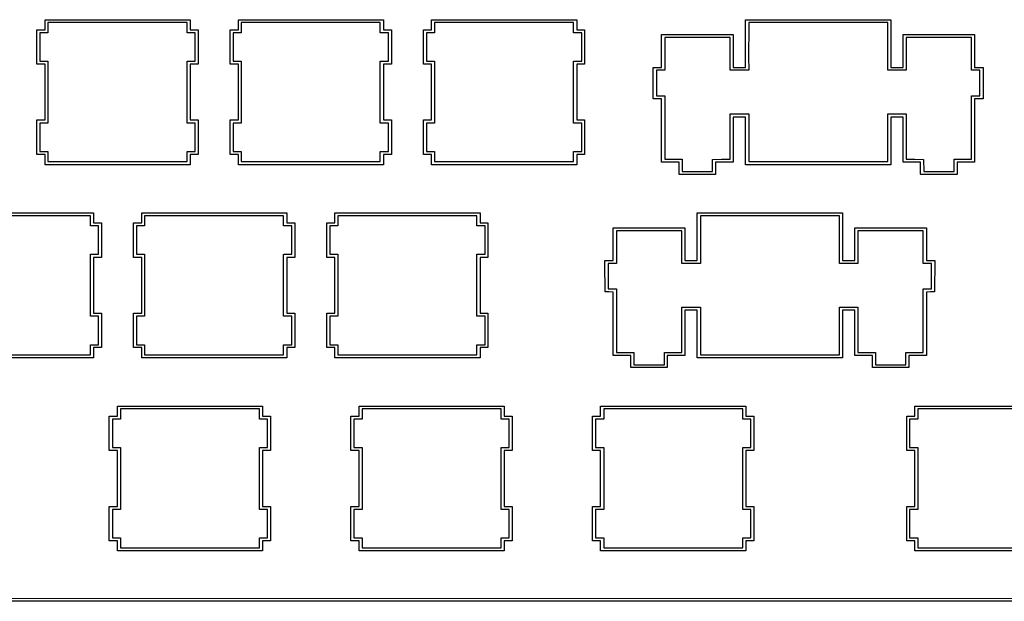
# Model space of a CAD drawing. Extents: x 1.2 to 14.4, y -4.9 to -1.
# Tile 5 of 7: x 8.7 to 12.5, y -4.9 to -2.7. Entities that reach past the tile are written whole.
import ezdxf

# ---------------------------------------------------------------- set-up
doc = ezdxf.new("R2010")
doc.units = 0
doc.header["$MEASUREMENT"] = 0
doc.layers.add('BLACK', color=7, linetype='CONTINUOUS')

msp = doc.modelspace()

# ---------------------------------------------------------------- linework, layer by layer
at = {"layer": 'BLACK', "linetype": 'CONTINUOUS'}
for p, q in [((8.7594, -2.676), (8.7594, -2.6758)), ((8.7594, -2.6758), (8.7596, -2.6758)), ((8.7594, -2.715), (8.7594, -2.676)), ((8.7596, -2.6758), (9.3221, -2.6758)), ((9.3102, -2.687), (8.7706, -2.687)), ((8.7706, -2.687), (8.7706, -2.7268)), ((9.3102, -2.7268), (9.3102, -2.687)), ((9.3221, -2.6758), (9.3222, -2.6758)), ((9.3222, -2.6758), (9.3223, -2.676)), ((9.3223, -2.676), (9.3223, -2.715)), ((9.5094, -2.676), (9.5094, -2.6758)), ((9.5094, -2.6758), (9.5096, -2.6758)), ((9.5094, -2.715), (9.5094, -2.676)), ((9.5096, -2.6758), (10.0721, -2.6758)), ((10.0602, -2.687), (9.5206, -2.687)), ((9.5206, -2.687), (9.5206, -2.7268)), ((10.0602, -2.7268), (10.0602, -2.687)), ((10.0721, -2.6758), (10.0722, -2.6758)), ((10.0722, -2.6758), (10.0723, -2.676)), ((10.0723, -2.676), (10.0723, -2.715)), ((10.2594, -2.676), (10.2594, -2.6758)), ((10.2594, -2.6758), (10.2596, -2.6758)), ((10.2594, -2.715), (10.2594, -2.676)), ((10.2596, -2.6758), (10.8221, -2.6758)), ((10.8102, -2.687), (10.2706, -2.687)), ((10.2706, -2.687), (10.2706, -2.7268)), ((10.8102, -2.7268), (10.8102, -2.687)), ((10.8221, -2.6758), (10.8222, -2.6758)), ((10.8222, -2.6758), (10.8223, -2.676)), ((10.8223, -2.676), (10.8223, -2.715)), ((11.4777, -2.676), (11.4778, -2.6758)), ((11.4777, -2.8608), (11.4777, -2.676)), ((11.4778, -2.6758), (11.4779, -2.6758)), ((11.4779, -2.6758), (12.0404, -2.6758)), ((11.4898, -2.687), (11.4893, -2.8372)), ((12.0294, -2.687), (11.4898, -2.687)), ((12.0294, -2.8718), (12.0294, -2.687)), ((12.0404, -2.6758), (12.0405, -2.6758)), ((12.0405, -2.6758), (12.0406, -2.676)), ((12.0406, -2.676), (12.0406, -2.8608)), ((8.7277, -2.7151), (8.7278, -2.715)), ((8.7277, -2.8485), (8.7277, -2.7151)), ((8.7278, -2.715), (8.7279, -2.715)), ((8.7279, -2.715), (8.7594, -2.715)), ((8.7704, -2.727), (8.7389, -2.727)), ((8.7389, -2.727), (8.7389, -2.8366)), ((8.7705, -2.727), (8.7704, -2.727)), ((8.7706, -2.7268), (8.7705, -2.727)), ((9.3103, -2.727), (9.3102, -2.7268)), ((9.3104, -2.727), (9.3103, -2.727)), ((9.3419, -2.727), (9.3104, -2.727)), ((9.3223, -2.715), (9.3529, -2.715)), ((9.3419, -2.8366), (9.3419, -2.727)), ((9.3529, -2.715), (9.353, -2.715)), ((9.353, -2.715), (9.3531, -2.7151)), ((9.3531, -2.7151), (9.3531, -2.8485)), ((9.4777, -2.7151), (9.4778, -2.715)), ((9.4777, -2.8485), (9.4777, -2.7151)), ((9.4778, -2.715), (9.4779, -2.715)), ((9.4779, -2.715), (9.5094, -2.715)), ((9.5204, -2.727), (9.4889, -2.727)), ((9.4889, -2.727), (9.4889, -2.8366)), ((9.5205, -2.727), (9.5204, -2.727)), ((9.5206, -2.7268), (9.5205, -2.727)), ((10.0603, -2.727), (10.0602, -2.7268)), ((10.0604, -2.727), (10.0603, -2.727)), ((10.0919, -2.727), (10.0604, -2.727)), ((10.0723, -2.715), (10.1029, -2.715)), ((10.0919, -2.8366), (10.0919, -2.727)), ((10.1029, -2.715), (10.103, -2.715)), ((10.103, -2.715), (10.1031, -2.7151)), ((10.1031, -2.7151), (10.1031, -2.8485)), ((10.2277, -2.7151), (10.2278, -2.715)), ((10.2277, -2.8485), (10.2277, -2.7151)), ((10.2278, -2.715), (10.2279, -2.715)), ((10.2279, -2.715), (10.2594, -2.715)), ((10.2704, -2.727), (10.2389, -2.727)), ((10.2389, -2.727), (10.2389, -2.8366)), ((10.2705, -2.727), (10.2704, -2.727)), ((10.2706, -2.7268), (10.2705, -2.727)), ((10.8103, -2.727), (10.8102, -2.7268)), ((10.8104, -2.727), (10.8103, -2.727)), ((10.8419, -2.727), (10.8104, -2.727)), ((10.8223, -2.715), (10.8529, -2.715)), ((10.8419, -2.8366), (10.8419, -2.727)), ((10.8529, -2.715), (10.853, -2.715)), ((10.853, -2.715), (10.8531, -2.7151)), ((10.8531, -2.7151), (10.8531, -2.8485)), ((11.1519, -2.7335), (11.1519, -2.7333)), ((11.1519, -2.7333), (11.1521, -2.7333)), ((11.1519, -2.8608), (11.1519, -2.7335)), ((11.1521, -2.7333), (11.4296, -2.7333)), ((11.4177, -2.7453), (11.1639, -2.7453)), ((11.1639, -2.7453), (11.1639, -2.8718)), ((11.4177, -2.8718), (11.4177, -2.7453)), ((11.4296, -2.7333), (11.4297, -2.7333)), ((11.4297, -2.7333), (11.4298, -2.7335)), ((11.4298, -2.7335), (11.4298, -2.8608)), ((12.0894, -2.7335), (12.0894, -2.7333)), ((12.0894, -2.7333), (12.0896, -2.7333)), ((12.0894, -2.8608), (12.0894, -2.7335)), ((12.0896, -2.7333), (12.3662, -2.7333)), ((12.3544, -2.7453), (12.1006, -2.7453)), ((12.1006, -2.7453), (12.1006, -2.8718)), ((12.3544, -2.8718), (12.3544, -2.7453)), ((12.3662, -2.7333), (12.3664, -2.7333)), ((12.3664, -2.7333), (12.3664, -2.7335)), ((12.3664, -2.7335), (12.3664, -2.8608)), ((8.7278, -2.8486), (8.7277, -2.8485)), ((8.7279, -2.8487), (8.7278, -2.8486)), ((8.7594, -2.8487), (8.7279, -2.8487)), ((8.7389, -2.8366), (8.7704, -2.8366)), ((8.7594, -3.065), (8.7594, -2.8487)), ((8.7704, -2.8366), (8.7705, -2.8367)), ((8.7705, -2.8367), (8.7706, -2.8368)), ((8.7706, -2.8368), (8.7706, -3.0768)), ((9.3102, -2.8368), (9.3103, -2.8367)), ((9.3102, -3.0768), (9.3102, -2.8368)), ((9.3103, -2.8367), (9.3104, -2.8366)), ((9.3104, -2.8366), (9.3419, -2.8366)), ((9.3529, -2.8487), (9.3223, -2.8487)), ((9.3223, -2.8487), (9.3223, -3.065)), ((9.353, -2.8486), (9.3529, -2.8487)), ((9.3531, -2.8485), (9.353, -2.8486)), ((9.4778, -2.8486), (9.4777, -2.8485)), ((9.4779, -2.8487), (9.4778, -2.8486)), ((9.5094, -2.8487), (9.4779, -2.8487)), ((9.4889, -2.8366), (9.5204, -2.8366)), ((9.5094, -3.065), (9.5094, -2.8487)), ((9.5204, -2.8366), (9.5205, -2.8367)), ((9.5205, -2.8367), (9.5206, -2.8368)), ((9.5206, -2.8368), (9.5206, -3.0768)), ((10.0602, -2.8368), (10.0603, -2.8367)), ((10.0602, -3.0768), (10.0602, -2.8368)), ((10.0603, -2.8367), (10.0604, -2.8366)), ((10.0604, -2.8366), (10.0919, -2.8366)), ((10.1029, -2.8487), (10.0723, -2.8487)), ((10.0723, -2.8487), (10.0723, -3.065)), ((10.103, -2.8486), (10.1029, -2.8487)), ((10.1031, -2.8485), (10.103, -2.8486)), ((10.2278, -2.8486), (10.2277, -2.8485)), ((10.2279, -2.8487), (10.2278, -2.8486)), ((10.2594, -2.8487), (10.2279, -2.8487)), ((10.2389, -2.8366), (10.2704, -2.8366)), ((10.2594, -3.065), (10.2594, -2.8487)), ((10.2704, -2.8366), (10.2705, -2.8367)), ((10.2705, -2.8367), (10.2706, -2.8368)), ((10.2706, -2.8368), (10.2706, -3.0768)), ((10.8102, -2.8368), (10.8103, -2.8367)), ((10.8102, -3.0768), (10.8102, -2.8368)), ((10.8103, -2.8367), (10.8104, -2.8366)), ((10.8104, -2.8366), (10.8419, -2.8366)), ((10.8529, -2.8487), (10.8223, -2.8487)), ((10.8223, -2.8487), (10.8223, -3.065)), ((10.853, -2.8486), (10.8529, -2.8487)), ((10.8531, -2.8485), (10.853, -2.8486)), ((11.1194, -2.861), (11.1194, -2.8608)), ((11.1194, -2.8608), (11.1196, -2.8608)), ((11.1194, -2.9826), (11.1194, -2.861)), ((11.1196, -2.8608), (11.1519, -2.8608)), ((11.4298, -2.8608), (11.4777, -2.8608)), ((11.4893, -2.8372), (11.4896, -2.8545)), ((11.4896, -2.8545), (11.4898, -2.8718)), ((12.0406, -2.8608), (12.0894, -2.8608)), ((12.3664, -2.8608), (12.3987, -2.8608)), ((12.3987, -2.8608), (12.3989, -2.8608)), ((12.3989, -2.8608), (12.3989, -2.861)), ((12.3989, -2.861), (12.3989, -2.9826)), ((11.1637, -2.872), (11.1314, -2.872)), ((11.1314, -2.872), (11.1314, -2.9708)), ((11.1639, -2.872), (11.1637, -2.872)), ((11.1639, -2.8718), (11.1639, -2.872)), ((11.4178, -2.872), (11.4177, -2.8718)), ((11.4179, -2.872), (11.4178, -2.872)), ((11.4896, -2.872), (11.4179, -2.872)), ((11.4897, -2.872), (11.4896, -2.872)), ((11.4898, -2.8718), (11.4897, -2.872)), ((12.0294, -2.872), (12.0294, -2.8718)), ((12.0296, -2.872), (12.0294, -2.872)), ((12.1004, -2.872), (12.0296, -2.872)), ((12.1005, -2.872), (12.1004, -2.872)), ((12.1006, -2.8718), (12.1005, -2.872)), ((12.3544, -2.872), (12.3544, -2.8718)), ((12.3546, -2.872), (12.3544, -2.872)), ((12.3869, -2.872), (12.3546, -2.872)), ((12.3869, -2.9708), (12.3869, -2.872)), ((11.1314, -2.9708), (11.1637, -2.9708)), ((11.1637, -2.9708), (11.1639, -2.9708)), ((11.1639, -2.9708), (11.1639, -2.971)), ((11.1639, -2.971), (11.1639, -3.2175)), ((12.3544, -2.971), (12.3544, -2.9708)), ((12.3544, -2.9708), (12.3546, -2.9708)), ((12.3544, -3.2175), (12.3544, -2.971)), ((12.3546, -2.9708), (12.3869, -2.9708)), ((11.1194, -2.9828), (11.1194, -2.9826)), ((11.1196, -2.9828), (11.1194, -2.9828)), ((11.1519, -2.9828), (11.1196, -2.9828)), ((11.1519, -3.2293), (11.1519, -2.9828)), ((12.3987, -2.9828), (12.3664, -2.9828)), ((12.3664, -2.9828), (12.3664, -3.2293)), ((12.3989, -2.9828), (12.3987, -2.9828)), ((12.3989, -2.9826), (12.3989, -2.9828)), ((11.4177, -3.0418), (11.4178, -3.0417)), ((11.4177, -3.2174), (11.4177, -3.0418)), ((11.4178, -3.0417), (11.4179, -3.0416)), ((11.4179, -3.0416), (11.4896, -3.0416)), ((11.4777, -3.0537), (11.4298, -3.0537)), ((11.4298, -3.0537), (11.4298, -3.2293)), ((11.4777, -3.2385), (11.4777, -3.0537)), ((11.4896, -3.0416), (11.4897, -3.0417)), ((11.4897, -3.0417), (11.4898, -3.0418)), ((11.4898, -3.0418), (11.4898, -3.2266)), ((12.0294, -3.0417), (12.0296, -3.0416)), ((12.0294, -3.0418), (12.0294, -3.0417)), ((12.0294, -3.2266), (12.0294, -3.0418)), ((12.0296, -3.0416), (12.1004, -3.0416)), ((12.0894, -3.0537), (12.0406, -3.0537)), ((12.0406, -3.0537), (12.0406, -3.2385)), ((12.0894, -3.2293), (12.0894, -3.0537)), ((12.1004, -3.0416), (12.1005, -3.0417)), ((12.1005, -3.0417), (12.1006, -3.0418)), ((12.1006, -3.0418), (12.1006, -3.2174)), ((8.7277, -3.0651), (8.7278, -3.065)), ((8.7277, -3.1985), (8.7277, -3.0651)), ((8.7278, -3.065), (8.7279, -3.065)), ((8.7279, -3.065), (8.7594, -3.065)), ((8.7704, -3.077), (8.7389, -3.077)), ((8.7389, -3.077), (8.7389, -3.1875)), ((8.7705, -3.077), (8.7704, -3.077)), ((8.7706, -3.0768), (8.7705, -3.077)), ((9.3103, -3.077), (9.3102, -3.0768)), ((9.3104, -3.077), (9.3103, -3.077)), ((9.3419, -3.077), (9.3104, -3.077)), ((9.3223, -3.065), (9.3529, -3.065)), ((9.3419, -3.1875), (9.3419, -3.077)), ((9.3529, -3.065), (9.353, -3.065)), ((9.353, -3.065), (9.3531, -3.0651)), ((9.3531, -3.0651), (9.3531, -3.1985)), ((9.4777, -3.0651), (9.4778, -3.065)), ((9.4777, -3.1985), (9.4777, -3.0651)), ((9.4778, -3.065), (9.4779, -3.065)), ((9.4779, -3.065), (9.5094, -3.065)), ((9.5204, -3.077), (9.4889, -3.077)), ((9.4889, -3.077), (9.4889, -3.1875)), ((9.5205, -3.077), (9.5204, -3.077)), ((9.5206, -3.0768), (9.5205, -3.077)), ((10.0603, -3.077), (10.0602, -3.0768)), ((10.0604, -3.077), (10.0603, -3.077)), ((10.0919, -3.077), (10.0604, -3.077)), ((10.0723, -3.065), (10.1029, -3.065)), ((10.0919, -3.1875), (10.0919, -3.077)), ((10.1029, -3.065), (10.103, -3.065)), ((10.103, -3.065), (10.1031, -3.0651)), ((10.1031, -3.0651), (10.1031, -3.1985)), ((10.2277, -3.0651), (10.2278, -3.065)), ((10.2277, -3.1985), (10.2277, -3.0651)), ((10.2278, -3.065), (10.2279, -3.065)), ((10.2279, -3.065), (10.2594, -3.065)), ((10.2704, -3.077), (10.2389, -3.077)), ((10.2389, -3.077), (10.2389, -3.1875)), ((10.2705, -3.077), (10.2704, -3.077)), ((10.2706, -3.0768), (10.2705, -3.077)), ((10.8103, -3.077), (10.8102, -3.0768)), ((10.8104, -3.077), (10.8103, -3.077)), ((10.8419, -3.077), (10.8104, -3.077)), ((10.8223, -3.065), (10.8529, -3.065)), ((10.8419, -3.1875), (10.8419, -3.077)), ((10.8529, -3.065), (10.853, -3.065)), ((10.853, -3.065), (10.8531, -3.0651)), ((10.8531, -3.0651), (10.8531, -3.1985)), ((8.7278, -3.1986), (8.7277, -3.1985)), ((8.7279, -3.1987), (8.7278, -3.1986)), ((8.7594, -3.1987), (8.7279, -3.1987)), ((8.7389, -3.1875), (8.7704, -3.1875)), ((8.7594, -3.2385), (8.7594, -3.1987)), ((8.7704, -3.1875), (8.7705, -3.1875)), ((8.7705, -3.1875), (8.7706, -3.1876)), ((8.7706, -3.1876), (8.7706, -3.2266)), ((9.3102, -3.1876), (9.3103, -3.1875)), ((9.3102, -3.2266), (9.3102, -3.1876)), ((9.3103, -3.1875), (9.3104, -3.1875)), ((9.3104, -3.1875), (9.3419, -3.1875)), ((9.3529, -3.1987), (9.3223, -3.1987)), ((9.3223, -3.1987), (9.3223, -3.2385)), ((9.353, -3.1986), (9.3529, -3.1987)), ((9.3531, -3.1985), (9.353, -3.1986)), ((9.4778, -3.1986), (9.4777, -3.1985)), ((9.4779, -3.1987), (9.4778, -3.1986)), ((9.5094, -3.1987), (9.4779, -3.1987)), ((9.4889, -3.1875), (9.5204, -3.1875)), ((9.5094, -3.2385), (9.5094, -3.1987)), ((9.5204, -3.1875), (9.5205, -3.1875)), ((9.5205, -3.1875), (9.5206, -3.1876)), ((9.5206, -3.1876), (9.5206, -3.2266)), ((10.0602, -3.1876), (10.0603, -3.1875)), ((10.0602, -3.2266), (10.0602, -3.1876)), ((10.0603, -3.1875), (10.0604, -3.1875)), ((10.0604, -3.1875), (10.0919, -3.1875)), ((10.1029, -3.1987), (10.0723, -3.1987)), ((10.0723, -3.1987), (10.0723, -3.2385)), ((10.103, -3.1986), (10.1029, -3.1987)), ((10.1031, -3.1985), (10.103, -3.1986)), ((10.2278, -3.1986), (10.2277, -3.1985)), ((10.2279, -3.1987), (10.2278, -3.1986)), ((10.2594, -3.1987), (10.2279, -3.1987)), ((10.2389, -3.1875), (10.2704, -3.1875)), ((10.2594, -3.2385), (10.2594, -3.1987)), ((10.2704, -3.1875), (10.2705, -3.1875)), ((10.2705, -3.1875), (10.2706, -3.1876)), ((10.2706, -3.1876), (10.2706, -3.2266)), ((10.8102, -3.1876), (10.8103, -3.1875)), ((10.8102, -3.2266), (10.8102, -3.1876)), ((10.8103, -3.1875), (10.8104, -3.1875)), ((10.8104, -3.1875), (10.8419, -3.1875)), ((10.8529, -3.1987), (10.8223, -3.1987)), ((10.8223, -3.1987), (10.8223, -3.2385)), ((10.853, -3.1986), (10.8529, -3.1987)), ((10.8531, -3.1985), (10.853, -3.1986)), ((8.7594, -3.2386), (8.7594, -3.2385)), ((8.7596, -3.2387), (8.7594, -3.2386)), ((9.3221, -3.2387), (8.7596, -3.2387)), ((8.7706, -3.2266), (9.3102, -3.2266)), ((9.3222, -3.2386), (9.3221, -3.2387)), ((9.3223, -3.2385), (9.3222, -3.2386)), ((9.5094, -3.2386), (9.5094, -3.2385)), ((9.5096, -3.2387), (9.5094, -3.2386)), ((10.0721, -3.2387), (9.5096, -3.2387)), ((9.5206, -3.2266), (10.0602, -3.2266)), ((10.0722, -3.2386), (10.0721, -3.2387)), ((10.0723, -3.2385), (10.0722, -3.2386)), ((10.2594, -3.2386), (10.2594, -3.2385)), ((10.2596, -3.2387), (10.2594, -3.2386)), ((10.8221, -3.2387), (10.2596, -3.2387)), ((10.2706, -3.2266), (10.8102, -3.2266)), ((10.8222, -3.2386), (10.8221, -3.2387)), ((10.8223, -3.2385), (10.8222, -3.2386)), ((11.1519, -3.2295), (11.1519, -3.2293)), ((11.1521, -3.2295), (11.1519, -3.2295)), ((11.2202, -3.2295), (11.1521, -3.2295)), ((11.1639, -3.2175), (11.2312, -3.2175)), ((11.2202, -3.276), (11.2202, -3.2295)), ((11.2312, -3.2175), (11.2314, -3.2175)), ((11.2314, -3.2175), (11.2314, -3.2176)), ((11.2314, -3.2176), (11.2314, -3.265)), ((11.3493, -3.265), (11.3498, -3.2181)), ((11.3498, -3.2181), (11.3498, -3.2179)), ((11.3498, -3.2179), (11.35, -3.2179)), ((11.35, -3.2179), (11.3839, -3.2177)), ((11.4296, -3.2295), (11.3614, -3.2295)), ((11.3614, -3.2295), (11.3614, -3.276)), ((11.3839, -3.2177), (11.4177, -3.2174)), ((11.4297, -3.2295), (11.4296, -3.2295)), ((11.4298, -3.2293), (11.4297, -3.2295)), ((11.4778, -3.2386), (11.4777, -3.2385)), ((11.4779, -3.2387), (11.4778, -3.2386)), ((12.0404, -3.2387), (11.4779, -3.2387)), ((11.4898, -3.2266), (12.0294, -3.2266)), ((12.0405, -3.2386), (12.0404, -3.2387)), ((12.0406, -3.2385), (12.0405, -3.2386)), ((12.0894, -3.2295), (12.0894, -3.2293)), ((12.0896, -3.2295), (12.0894, -3.2295)), ((12.1569, -3.2295), (12.0896, -3.2295)), ((12.1006, -3.2174), (12.1344, -3.2177)), ((12.1344, -3.2177), (12.1683, -3.2179)), ((12.1569, -3.276), (12.1569, -3.2295)), ((12.1683, -3.2179), (12.1685, -3.2179)), ((12.1685, -3.2179), (12.1685, -3.2181)), ((12.1685, -3.2181), (12.1689, -3.265)), ((12.2869, -3.2176), (12.2869, -3.2175)), ((12.2869, -3.2175), (12.2871, -3.2175)), ((12.2869, -3.265), (12.2869, -3.2176)), ((12.2871, -3.2175), (12.3544, -3.2175)), ((12.3662, -3.2295), (12.2981, -3.2295)), ((12.2981, -3.2295), (12.2981, -3.276)), ((12.3664, -3.2295), (12.3662, -3.2295)), ((12.3664, -3.2293), (12.3664, -3.2295)), ((11.2203, -3.2761), (11.2202, -3.276)), ((11.2204, -3.2762), (11.2203, -3.2761)), ((11.3612, -3.2762), (11.2204, -3.2762)), ((11.2314, -3.265), (11.3493, -3.265)), ((11.3614, -3.2761), (11.3612, -3.2762)), ((11.3614, -3.276), (11.3614, -3.2761)), ((12.1569, -3.2761), (12.1569, -3.276)), ((12.1571, -3.2762), (12.1569, -3.2761)), ((12.2979, -3.2762), (12.1571, -3.2762)), ((12.1689, -3.265), (12.2869, -3.265)), ((12.298, -3.2761), (12.2979, -3.2762)), ((12.2981, -3.276), (12.298, -3.2761)), ((8.3846, -3.4258), (8.9471, -3.4258)), ((8.9352, -3.437), (8.3956, -3.437)), ((8.9352, -3.476), (8.9352, -3.437)), ((8.9471, -3.4258), (8.9472, -3.4258)), ((8.9472, -3.4258), (8.9473, -3.426)), ((8.9473, -3.426), (8.9473, -3.465)), ((9.1344, -3.426), (9.1344, -3.4258)), ((9.1344, -3.4258), (9.1346, -3.4258)), ((9.1344, -3.465), (9.1344, -3.426)), ((9.1346, -3.4258), (9.6971, -3.4258)), ((9.6852, -3.437), (9.1456, -3.437)), ((9.1456, -3.437), (9.1456, -3.476)), ((9.6852, -3.476), (9.6852, -3.437)), ((9.6971, -3.4258), (9.6972, -3.4258)), ((9.6972, -3.4258), (9.6973, -3.426)), ((9.6973, -3.426), (9.6973, -3.465)), ((9.8844, -3.426), (9.8844, -3.4258)), ((9.8844, -3.4258), (9.8846, -3.4258)), ((9.8844, -3.465), (9.8844, -3.426)), ((9.8846, -3.4258), (10.4471, -3.4258)), ((10.4352, -3.437), (9.8956, -3.437)), ((9.8956, -3.437), (9.8956, -3.476)), ((10.4352, -3.476), (10.4352, -3.437)), ((10.4471, -3.4258), (10.4472, -3.4258)), ((10.4472, -3.4258), (10.4473, -3.426)), ((10.4473, -3.426), (10.4473, -3.465)), ((11.2902, -3.426), (11.2903, -3.4258)), ((11.2902, -3.6108), (11.2902, -3.426)), ((11.2903, -3.4258), (11.2904, -3.4258)), ((11.2904, -3.4258), (11.8529, -3.4258)), ((11.8419, -3.437), (11.3023, -3.437)), ((11.3023, -3.437), (11.3023, -3.6218)), ((11.8419, -3.6218), (11.8419, -3.437)), ((11.8529, -3.4258), (11.853, -3.4258)), ((11.853, -3.4258), (11.8531, -3.426)), ((11.8531, -3.426), (11.8531, -3.6108)), ((8.9353, -3.4761), (8.9352, -3.476)), ((8.9354, -3.4762), (8.9353, -3.4761)), ((8.9669, -3.4762), (8.9354, -3.4762)), ((8.9473, -3.465), (8.9779, -3.465)), ((8.9669, -3.5866), (8.9669, -3.4762)), ((8.9779, -3.465), (8.978, -3.465)), ((8.978, -3.465), (8.9781, -3.4651)), ((8.9781, -3.4651), (8.9781, -3.5985)), ((9.1027, -3.4651), (9.1028, -3.465)), ((9.1027, -3.5985), (9.1027, -3.4651)), ((9.1028, -3.465), (9.1029, -3.465)), ((9.1029, -3.465), (9.1344, -3.465)), ((9.1454, -3.4762), (9.1139, -3.4762)), ((9.1139, -3.4762), (9.1139, -3.5866)), ((9.1455, -3.4761), (9.1454, -3.4762)), ((9.1456, -3.476), (9.1455, -3.4761)), ((9.6853, -3.4761), (9.6852, -3.476)), ((9.6854, -3.4762), (9.6853, -3.4761)), ((9.7169, -3.4762), (9.6854, -3.4762)), ((9.6973, -3.465), (9.7279, -3.465)), ((9.7169, -3.5866), (9.7169, -3.4762)), ((9.7279, -3.465), (9.728, -3.465)), ((9.728, -3.465), (9.7281, -3.4651)), ((9.7281, -3.4651), (9.7281, -3.5985)), ((9.8527, -3.4651), (9.8528, -3.465)), ((9.8527, -3.5985), (9.8527, -3.4651)), ((9.8528, -3.465), (9.8529, -3.465)), ((9.8529, -3.465), (9.8844, -3.465)), ((9.8954, -3.4762), (9.8639, -3.4762)), ((9.8639, -3.4762), (9.8639, -3.5866)), ((9.8955, -3.4761), (9.8954, -3.4762)), ((9.8956, -3.476), (9.8955, -3.4761)), ((10.4353, -3.4761), (10.4352, -3.476)), ((10.4354, -3.4762), (10.4353, -3.4761)), ((10.4669, -3.4762), (10.4354, -3.4762)), ((10.4473, -3.465), (10.4779, -3.465)), ((10.4669, -3.5866), (10.4669, -3.4762)), ((10.4779, -3.465), (10.478, -3.465)), ((10.478, -3.465), (10.4781, -3.4651)), ((10.4781, -3.4651), (10.4781, -3.5985)), ((10.9644, -3.4835), (10.9644, -3.4833)), ((10.9644, -3.4833), (10.9646, -3.4833)), ((10.9644, -3.6108), (10.9644, -3.4835)), ((10.9646, -3.4833), (11.2421, -3.4833)), ((11.2302, -3.4953), (10.9764, -3.4953)), ((10.9764, -3.4953), (10.9764, -3.6218)), ((11.2302, -3.6218), (11.2302, -3.4953)), ((11.2421, -3.4833), (11.2422, -3.4833)), ((11.2422, -3.4833), (11.2423, -3.4835)), ((11.2423, -3.4835), (11.2423, -3.6108)), ((11.9019, -3.4835), (11.9019, -3.4833)), ((11.9019, -3.4833), (11.9021, -3.4833)), ((11.9019, -3.6108), (11.9019, -3.4835)), ((11.9021, -3.4833), (12.1787, -3.4833)), ((12.1669, -3.4953), (11.9131, -3.4953)), ((11.9131, -3.4953), (11.9131, -3.6218)), ((12.1669, -3.6218), (12.1669, -3.4953)), ((12.1787, -3.4833), (12.1789, -3.4833)), ((12.1789, -3.4833), (12.1789, -3.4835)), ((12.1789, -3.4835), (12.1789, -3.6108)), ((8.9352, -3.5868), (8.9353, -3.5867)), ((8.9352, -3.8268), (8.9352, -3.5868)), ((8.9353, -3.5867), (8.9354, -3.5866)), ((8.9354, -3.5866), (8.9669, -3.5866)), ((9.1139, -3.5866), (9.1454, -3.5866)), ((9.1454, -3.5866), (9.1455, -3.5867)), ((9.1455, -3.5867), (9.1456, -3.5868)), ((9.1456, -3.5868), (9.1456, -3.8268)), ((9.6852, -3.5868), (9.6853, -3.5867)), ((9.6852, -3.8268), (9.6852, -3.5868)), ((9.6853, -3.5867), (9.6854, -3.5866)), ((9.6854, -3.5866), (9.7169, -3.5866)), ((9.8639, -3.5866), (9.8954, -3.5866)), ((9.8954, -3.5866), (9.8955, -3.5867)), ((9.8955, -3.5867), (9.8956, -3.5868)), ((9.8956, -3.5868), (9.8956, -3.8268)), ((10.4352, -3.5868), (10.4353, -3.5867)), ((10.4352, -3.8268), (10.4352, -3.5868)), ((10.4353, -3.5867), (10.4354, -3.5866)), ((10.4354, -3.5866), (10.4669, -3.5866)), ((8.9779, -3.5987), (8.9473, -3.5987)), ((8.9473, -3.5987), (8.9473, -3.815)), ((8.978, -3.5986), (8.9779, -3.5987)), ((8.9781, -3.5985), (8.978, -3.5986)), ((9.1028, -3.5986), (9.1027, -3.5985)), ((9.1029, -3.5987), (9.1028, -3.5986)), ((9.1344, -3.5987), (9.1029, -3.5987)), ((9.1344, -3.815), (9.1344, -3.5987)), ((9.7279, -3.5987), (9.6973, -3.5987)), ((9.6973, -3.5987), (9.6973, -3.815)), ((9.728, -3.5986), (9.7279, -3.5987)), ((9.7281, -3.5985), (9.728, -3.5986)), ((9.8528, -3.5986), (9.8527, -3.5985)), ((9.8529, -3.5987), (9.8528, -3.5986)), ((9.8844, -3.5987), (9.8529, -3.5987)), ((9.8844, -3.815), (9.8844, -3.5987)), ((10.4779, -3.5987), (10.4473, -3.5987)), ((10.4473, -3.5987), (10.4473, -3.815)), ((10.478, -3.5986), (10.4779, -3.5987)), ((10.4781, -3.5985), (10.478, -3.5986)), ((10.9319, -3.611), (10.9319, -3.6108)), ((10.9319, -3.6108), (10.9321, -3.6108)), ((10.9319, -3.6218), (10.9319, -3.611)), ((10.9323, -3.7322), (10.9319, -3.6218)), ((10.9321, -3.6108), (10.9644, -3.6108)), ((10.9762, -3.622), (10.9439, -3.622)), ((10.9439, -3.622), (10.9439, -3.7208)), ((10.9764, -3.622), (10.9762, -3.622)), ((10.9764, -3.6218), (10.9764, -3.622)), ((11.2303, -3.622), (11.2302, -3.6218)), ((11.2304, -3.622), (11.2303, -3.622)), ((11.3021, -3.622), (11.2304, -3.622)), ((11.2423, -3.6108), (11.2902, -3.6108)), ((11.3022, -3.622), (11.3021, -3.622)), ((11.3023, -3.6218), (11.3022, -3.622)), ((11.8419, -3.622), (11.8419, -3.6218)), ((11.8421, -3.622), (11.8419, -3.622)), ((11.9129, -3.622), (11.8421, -3.622)), ((11.8531, -3.6108), (11.9019, -3.6108)), ((11.913, -3.622), (11.9129, -3.622)), ((11.9131, -3.6218), (11.913, -3.622)), ((12.1669, -3.622), (12.1669, -3.6218)), ((12.1671, -3.622), (12.1669, -3.622)), ((12.1994, -3.622), (12.1671, -3.622)), ((12.1789, -3.6108), (12.2112, -3.6108)), ((12.1994, -3.7208), (12.1994, -3.622)), ((12.2114, -3.611), (12.211, -3.7322)), ((12.2112, -3.6108), (12.2114, -3.6108)), ((12.2114, -3.6108), (12.2114, -3.611)), ((12.2114, -3.611), (12.2114, -3.611)), ((10.9323, -3.7324), (10.9323, -3.7322)), ((10.9325, -3.7324), (10.9323, -3.7324)), ((10.9485, -3.7327), (10.9325, -3.7324)), ((10.9439, -3.7208), (10.9762, -3.7208)), ((10.9644, -3.7329), (10.9485, -3.7327)), ((10.9644, -3.9793), (10.9644, -3.7329)), ((10.9762, -3.7208), (10.9764, -3.7208)), ((10.9764, -3.7208), (10.9764, -3.721)), ((10.9764, -3.721), (10.9764, -3.9675)), ((12.1669, -3.721), (12.1669, -3.7208)), ((12.1669, -3.7208), (12.1671, -3.7208)), ((12.1669, -3.9675), (12.1669, -3.721)), ((12.1671, -3.7208), (12.1994, -3.7208)), ((12.1948, -3.7327), (12.1789, -3.7329)), ((12.1789, -3.7329), (12.1789, -3.9793)), ((12.2108, -3.7324), (12.1948, -3.7327)), ((12.211, -3.7324), (12.2108, -3.7324)), ((12.211, -3.7322), (12.211, -3.7324)), ((8.9473, -3.815), (8.9779, -3.815)), ((8.9779, -3.815), (8.978, -3.815)), ((8.978, -3.815), (8.9781, -3.8151)), ((8.9781, -3.8151), (8.9781, -3.9485)), ((9.1027, -3.8151), (9.1028, -3.815)), ((9.1027, -3.9485), (9.1027, -3.8151)), ((9.1028, -3.815), (9.1029, -3.815)), ((9.1029, -3.815), (9.1344, -3.815)), ((9.6973, -3.815), (9.7279, -3.815)), ((9.7279, -3.815), (9.728, -3.815)), ((9.728, -3.815), (9.7281, -3.8151)), ((9.7281, -3.8151), (9.7281, -3.9485)), ((9.8527, -3.8151), (9.8528, -3.815)), ((9.8527, -3.9485), (9.8527, -3.8151)), ((9.8528, -3.815), (9.8529, -3.815)), ((9.8529, -3.815), (9.8844, -3.815)), ((10.4473, -3.815), (10.4779, -3.815)), ((10.4779, -3.815), (10.478, -3.815)), ((10.478, -3.815), (10.4781, -3.8151)), ((10.4781, -3.8151), (10.4781, -3.9485)), ((11.2302, -3.7918), (11.2303, -3.7917)), ((11.2302, -3.9675), (11.2302, -3.7918)), ((11.2303, -3.7917), (11.2304, -3.7916)), ((11.2304, -3.7916), (11.3021, -3.7916)), ((11.2902, -3.8037), (11.2423, -3.8037)), ((11.2423, -3.8037), (11.2423, -3.9793)), ((11.2902, -3.9885), (11.2902, -3.8037)), ((11.3021, -3.7916), (11.3022, -3.7917)), ((11.3022, -3.7917), (11.3023, -3.7918)), ((11.3023, -3.7918), (11.3023, -3.9766)), ((11.8419, -3.7917), (11.8421, -3.7916)), ((11.8419, -3.7918), (11.8419, -3.7917)), ((11.8419, -3.9766), (11.8419, -3.7918)), ((11.8421, -3.7916), (11.9129, -3.7916)), ((11.9019, -3.8037), (11.8531, -3.8037)), ((11.8531, -3.8037), (11.8531, -3.9885)), ((11.9019, -3.9793), (11.9019, -3.8037)), ((11.9129, -3.7916), (11.913, -3.7917)), ((11.913, -3.7917), (11.9131, -3.7918)), ((11.9131, -3.7918), (11.9131, -3.9675)), ((8.9353, -3.827), (8.9352, -3.8268)), ((8.9354, -3.827), (8.9353, -3.827)), ((8.9669, -3.827), (8.9354, -3.827)), ((8.9669, -3.9375), (8.9669, -3.827)), ((9.1454, -3.827), (9.1139, -3.827)), ((9.1139, -3.827), (9.1139, -3.9375)), ((9.1455, -3.827), (9.1454, -3.827)), ((9.1456, -3.8268), (9.1455, -3.827)), ((9.6853, -3.827), (9.6852, -3.8268)), ((9.6854, -3.827), (9.6853, -3.827)), ((9.7169, -3.827), (9.6854, -3.827)), ((9.7169, -3.9375), (9.7169, -3.827)), ((9.8954, -3.827), (9.8639, -3.827)), ((9.8639, -3.827), (9.8639, -3.9375)), ((9.8955, -3.827), (9.8954, -3.827)), ((9.8956, -3.8268), (9.8955, -3.827)), ((10.4353, -3.827), (10.4352, -3.8268)), ((10.4354, -3.827), (10.4353, -3.827)), ((10.4669, -3.827), (10.4354, -3.827)), ((10.4669, -3.9375), (10.4669, -3.827)), ((8.9352, -3.9376), (8.9353, -3.9375)), ((8.9352, -3.9766), (8.9352, -3.9376)), ((8.9353, -3.9375), (8.9354, -3.9375)), ((8.9354, -3.9375), (8.9669, -3.9375)), ((8.9779, -3.9487), (8.9473, -3.9487)), ((8.9473, -3.9487), (8.9473, -3.9885)), ((8.978, -3.9486), (8.9779, -3.9487)), ((8.9781, -3.9485), (8.978, -3.9486)), ((9.1028, -3.9486), (9.1027, -3.9485)), ((9.1029, -3.9487), (9.1028, -3.9486)), ((9.1344, -3.9487), (9.1029, -3.9487)), ((9.1139, -3.9375), (9.1454, -3.9375)), ((9.1344, -3.9885), (9.1344, -3.9487)), ((9.1454, -3.9375), (9.1455, -3.9375)), ((9.1455, -3.9375), (9.1456, -3.9376)), ((9.1456, -3.9376), (9.1456, -3.9766)), ((9.6852, -3.9376), (9.6853, -3.9375)), ((9.6852, -3.9766), (9.6852, -3.9376)), ((9.6853, -3.9375), (9.6854, -3.9375)), ((9.6854, -3.9375), (9.7169, -3.9375)), ((9.7279, -3.9487), (9.6973, -3.9487)), ((9.6973, -3.9487), (9.6973, -3.9885)), ((9.728, -3.9486), (9.7279, -3.9487)), ((9.7281, -3.9485), (9.728, -3.9486)), ((9.8528, -3.9486), (9.8527, -3.9485)), ((9.8529, -3.9487), (9.8528, -3.9486)), ((9.8844, -3.9487), (9.8529, -3.9487)), ((9.8639, -3.9375), (9.8954, -3.9375)), ((9.8844, -3.9885), (9.8844, -3.9487)), ((9.8954, -3.9375), (9.8955, -3.9375)), ((9.8955, -3.9375), (9.8956, -3.9376)), ((9.8956, -3.9376), (9.8956, -3.9766)), ((10.4352, -3.9376), (10.4353, -3.9375)), ((10.4352, -3.9766), (10.4352, -3.9376)), ((10.4353, -3.9375), (10.4354, -3.9375)), ((10.4354, -3.9375), (10.4669, -3.9375)), ((10.4779, -3.9487), (10.4473, -3.9487)), ((10.4473, -3.9487), (10.4473, -3.9885)), ((10.478, -3.9486), (10.4779, -3.9487)), ((10.4781, -3.9485), (10.478, -3.9486)), ((10.9764, -3.9675), (11.0437, -3.9675)), ((11.0437, -3.9675), (11.0439, -3.9675)), ((11.0439, -3.9675), (11.0439, -3.9676)), ((11.0439, -3.9676), (11.0439, -4.015)), ((11.1627, -3.9676), (11.1628, -3.9675)), ((11.1627, -4.015), (11.1627, -3.9676)), ((11.1628, -3.9675), (11.1629, -3.9675)), ((11.1629, -3.9675), (11.2302, -3.9675)), ((11.9131, -3.9675), (11.9812, -3.9675)), ((11.9812, -3.9675), (11.9814, -3.9675)), ((11.9814, -3.9675), (11.9814, -3.9676)), ((11.9814, -3.9676), (11.9814, -4.015)), ((12.0994, -3.9676), (12.0994, -3.9675)), ((12.0994, -3.9675), (12.0996, -3.9675)), ((12.0994, -4.015), (12.0994, -3.9676)), ((12.0996, -3.9675), (12.1669, -3.9675)), ((8.9471, -3.9887), (8.3846, -3.9887)), ((8.3956, -3.9766), (8.9352, -3.9766)), ((8.9472, -3.9886), (8.9471, -3.9887)), ((8.9473, -3.9885), (8.9472, -3.9886)), ((9.1344, -3.9886), (9.1344, -3.9885)), ((9.1346, -3.9887), (9.1344, -3.9886)), ((9.6971, -3.9887), (9.1346, -3.9887)), ((9.1456, -3.9766), (9.6852, -3.9766)), ((9.6972, -3.9886), (9.6971, -3.9887)), ((9.6973, -3.9885), (9.6972, -3.9886)), ((9.8844, -3.9886), (9.8844, -3.9885)), ((9.8846, -3.9887), (9.8844, -3.9886)), ((10.4471, -3.9887), (9.8846, -3.9887)), ((9.8956, -3.9766), (10.4352, -3.9766)), ((10.4472, -3.9886), (10.4471, -3.9887)), ((10.4473, -3.9885), (10.4472, -3.9886)), ((10.9644, -3.9795), (10.9644, -3.9793)), ((10.9646, -3.9795), (10.9644, -3.9795)), ((11.0327, -3.9795), (10.9646, -3.9795)), ((11.0327, -4.026), (11.0327, -3.9795)), ((11.2421, -3.9795), (11.1739, -3.9795)), ((11.1739, -3.9795), (11.1739, -4.026)), ((11.2422, -3.9795), (11.2421, -3.9795)), ((11.2423, -3.9793), (11.2422, -3.9795)), ((11.2903, -3.9886), (11.2902, -3.9885)), ((11.2904, -3.9887), (11.2903, -3.9886)), ((11.8529, -3.9887), (11.2904, -3.9887)), ((11.3023, -3.9766), (11.8419, -3.9766)), ((11.853, -3.9886), (11.8529, -3.9887)), ((11.8531, -3.9885), (11.853, -3.9886)), ((11.9019, -3.9795), (11.9019, -3.9793)), ((11.9021, -3.9795), (11.9019, -3.9795)), ((11.9694, -3.9795), (11.9021, -3.9795)), ((11.9694, -4.026), (11.9694, -3.9795)), ((12.1787, -3.9795), (12.1106, -3.9795)), ((12.1106, -3.9795), (12.1106, -4.026)), ((12.1789, -3.9795), (12.1787, -3.9795)), ((12.1789, -3.9793), (12.1789, -3.9795)), ((11.0328, -4.0261), (11.0327, -4.026)), ((11.0329, -4.0262), (11.0328, -4.0261)), ((11.1737, -4.0262), (11.0329, -4.0262)), ((11.0439, -4.015), (11.1627, -4.015)), ((11.1739, -4.0261), (11.1737, -4.0262)), ((11.1739, -4.026), (11.1739, -4.0261)), ((11.9694, -4.0261), (11.9694, -4.026)), ((11.9696, -4.0262), (11.9694, -4.0261)), ((12.1104, -4.0262), (11.9696, -4.0262)), ((11.9814, -4.015), (12.0994, -4.015)), ((12.1105, -4.0261), (12.1104, -4.0262)), ((12.1106, -4.026), (12.1105, -4.0261)), ((9.0402, -4.176), (9.0403, -4.1758)), ((9.0402, -4.215), (9.0402, -4.176)), ((9.0403, -4.1758), (9.0404, -4.1758)), ((9.0404, -4.1758), (9.6029, -4.1758)), ((9.5919, -4.187), (9.0523, -4.187)), ((9.0523, -4.187), (9.0523, -4.226)), ((9.5919, -4.226), (9.5919, -4.187)), ((9.6029, -4.1758), (9.603, -4.1758)), ((9.603, -4.1758), (9.6031, -4.176)), ((9.6031, -4.176), (9.6031, -4.215)), ((9.9777, -4.176), (9.9778, -4.1758)), ((9.9777, -4.215), (9.9777, -4.176)), ((9.9778, -4.1758), (9.9779, -4.1758)), ((9.9779, -4.1758), (10.5404, -4.1758)), ((10.5294, -4.187), (9.9898, -4.187)), ((9.9898, -4.187), (9.9898, -4.226)), ((10.5294, -4.226), (10.5294, -4.187)), ((10.5404, -4.1758), (10.5405, -4.1758)), ((10.5405, -4.1758), (10.5406, -4.176)), ((10.5406, -4.176), (10.5406, -4.215)), ((10.9152, -4.176), (10.9153, -4.1758)), ((10.9152, -4.215), (10.9152, -4.176)), ((10.9153, -4.1758), (10.9154, -4.1758)), ((10.9154, -4.1758), (11.4779, -4.1758)), ((11.4669, -4.187), (10.9273, -4.187)), ((10.9273, -4.187), (10.9273, -4.226)), ((11.4669, -4.226), (11.4669, -4.187)), ((11.4779, -4.1758), (11.478, -4.1758)), ((11.478, -4.1758), (11.4781, -4.176)), ((11.4781, -4.176), (11.4781, -4.215)), ((12.1344, -4.176), (12.1344, -4.1758)), ((12.1344, -4.1758), (12.1346, -4.1758)), ((12.1344, -4.215), (12.1344, -4.176)), ((12.1346, -4.1758), (12.6971, -4.1758)), ((12.6852, -4.187), (12.1456, -4.187)), ((12.1456, -4.187), (12.1456, -4.226)), ((9.0085, -4.2151), (9.0086, -4.215)), ((9.0085, -4.3485), (9.0085, -4.2151)), ((9.0086, -4.215), (9.0087, -4.215)), ((9.0087, -4.215), (9.0402, -4.215)), ((9.0521, -4.2262), (9.0206, -4.2262)), ((9.0206, -4.2262), (9.0206, -4.3366)), ((9.0522, -4.2261), (9.0521, -4.2262)), ((9.0523, -4.226), (9.0522, -4.2261)), ((9.5919, -4.2261), (9.5919, -4.226)), ((9.5921, -4.2262), (9.5919, -4.2261)), ((9.6227, -4.2262), (9.5921, -4.2262)), ((9.6031, -4.215), (9.6346, -4.215)), ((9.6227, -4.3366), (9.6227, -4.2262)), ((9.6346, -4.215), (9.6347, -4.215)), ((9.6347, -4.215), (9.6348, -4.2151)), ((9.6348, -4.2151), (9.6348, -4.3485)), ((9.946, -4.2151), (9.9461, -4.215)), ((9.946, -4.3485), (9.946, -4.2151)), ((9.9461, -4.215), (9.9462, -4.215)), ((9.9462, -4.215), (9.9777, -4.215)), ((9.9896, -4.2262), (9.9581, -4.2262)), ((9.9581, -4.2262), (9.9581, -4.3366)), ((9.9897, -4.2261), (9.9896, -4.2262)), ((9.9898, -4.226), (9.9897, -4.2261)), ((10.5294, -4.2261), (10.5294, -4.226)), ((10.5296, -4.2262), (10.5294, -4.2261)), ((10.5602, -4.2262), (10.5296, -4.2262)), ((10.5406, -4.215), (10.5721, -4.215)), ((10.5602, -4.3366), (10.5602, -4.2262)), ((10.5721, -4.215), (10.5722, -4.215)), ((10.5722, -4.215), (10.5723, -4.2151)), ((10.5723, -4.2151), (10.5723, -4.3485)), ((10.8835, -4.2151), (10.8836, -4.215)), ((10.8835, -4.3485), (10.8835, -4.2151)), ((10.8836, -4.215), (10.8837, -4.215)), ((10.8837, -4.215), (10.9152, -4.215)), ((10.9271, -4.2262), (10.8956, -4.2262)), ((10.8956, -4.2262), (10.8956, -4.3366)), ((10.9272, -4.2261), (10.9271, -4.2262)), ((10.9273, -4.226), (10.9272, -4.2261)), ((11.4669, -4.2261), (11.4669, -4.226)), ((11.4671, -4.2262), (11.4669, -4.2261)), ((11.4977, -4.2262), (11.4671, -4.2262)), ((11.4781, -4.215), (11.5096, -4.215)), ((11.4977, -4.3366), (11.4977, -4.2262)), ((11.5096, -4.215), (11.5097, -4.215)), ((11.5097, -4.215), (11.5098, -4.2151)), ((11.5098, -4.2151), (11.5098, -4.3485)), ((12.1027, -4.2151), (12.1028, -4.215)), ((12.1027, -4.3485), (12.1027, -4.2151)), ((12.1028, -4.215), (12.1029, -4.215)), ((12.1029, -4.215), (12.1344, -4.215)), ((12.1454, -4.2262), (12.1139, -4.2262)), ((12.1139, -4.2262), (12.1139, -4.3366)), ((12.1455, -4.2261), (12.1454, -4.2262)), ((12.1456, -4.226), (12.1455, -4.2261)), ((9.0086, -4.3486), (9.0085, -4.3485)), ((9.0087, -4.3487), (9.0086, -4.3486)), ((9.0402, -4.3487), (9.0087, -4.3487)), ((9.0206, -4.3366), (9.0521, -4.3366)), ((9.0402, -4.565), (9.0402, -4.3487)), ((9.0521, -4.3366), (9.0522, -4.3367)), ((9.0522, -4.3367), (9.0523, -4.3368)), ((9.0523, -4.3368), (9.0523, -4.5768)), ((9.5919, -4.3367), (9.5921, -4.3366)), ((9.5919, -4.3368), (9.5919, -4.3367)), ((9.5919, -4.5768), (9.5919, -4.3368)), ((9.5921, -4.3366), (9.6227, -4.3366)), ((9.6346, -4.3487), (9.6031, -4.3487)), ((9.6031, -4.3487), (9.6031, -4.565)), ((9.6347, -4.3486), (9.6346, -4.3487)), ((9.6348, -4.3485), (9.6347, -4.3486)), ((9.9461, -4.3486), (9.946, -4.3485)), ((9.9462, -4.3487), (9.9461, -4.3486)), ((9.9777, -4.3487), (9.9462, -4.3487)), ((9.9581, -4.3366), (9.9896, -4.3366)), ((9.9777, -4.565), (9.9777, -4.3487)), ((9.9896, -4.3366), (9.9897, -4.3367)), ((9.9897, -4.3367), (9.9898, -4.3368)), ((9.9898, -4.3368), (9.9898, -4.5768)), ((10.5294, -4.3367), (10.5296, -4.3366)), ((10.5294, -4.3368), (10.5294, -4.3367)), ((10.5294, -4.5768), (10.5294, -4.3368)), ((10.5296, -4.3366), (10.5602, -4.3366)), ((10.5721, -4.3487), (10.5406, -4.3487)), ((10.5406, -4.3487), (10.5406, -4.565)), ((10.5722, -4.3486), (10.5721, -4.3487)), ((10.5723, -4.3485), (10.5722, -4.3486)), ((10.8836, -4.3486), (10.8835, -4.3485)), ((10.8837, -4.3487), (10.8836, -4.3486)), ((10.9152, -4.3487), (10.8837, -4.3487)), ((10.8956, -4.3366), (10.9271, -4.3366)), ((10.9152, -4.565), (10.9152, -4.3487)), ((10.9271, -4.3366), (10.9272, -4.3367)), ((10.9272, -4.3367), (10.9273, -4.3368)), ((10.9273, -4.3368), (10.9273, -4.5768)), ((11.4669, -4.3367), (11.4671, -4.3366)), ((11.4669, -4.3368), (11.4669, -4.3367)), ((11.4669, -4.5768), (11.4669, -4.3368)), ((11.4671, -4.3366), (11.4977, -4.3366)), ((11.5096, -4.3487), (11.4781, -4.3487)), ((11.4781, -4.3487), (11.4781, -4.565)), ((11.5097, -4.3486), (11.5096, -4.3487)), ((11.5098, -4.3485), (11.5097, -4.3486)), ((12.1028, -4.3486), (12.1027, -4.3485)), ((12.1029, -4.3487), (12.1028, -4.3486)), ((12.1344, -4.3487), (12.1029, -4.3487)), ((12.1139, -4.3366), (12.1454, -4.3366)), ((12.1344, -4.565), (12.1344, -4.3487)), ((12.1454, -4.3366), (12.1455, -4.3367)), ((12.1455, -4.3367), (12.1456, -4.3368)), ((12.1456, -4.3368), (12.1456, -4.5768)), ((9.0085, -4.5651), (9.0086, -4.565)), ((9.0085, -4.6985), (9.0085, -4.5651)), ((9.0086, -4.565), (9.0087, -4.565)), ((9.0087, -4.565), (9.0402, -4.565)), ((9.0521, -4.577), (9.0206, -4.577)), ((9.0206, -4.577), (9.0206, -4.6875)), ((9.0522, -4.577), (9.0521, -4.577)), ((9.0523, -4.5768), (9.0522, -4.577)), ((9.5919, -4.577), (9.5919, -4.5768)), ((9.5921, -4.577), (9.5919, -4.577)), ((9.6227, -4.577), (9.5921, -4.577)), ((9.6031, -4.565), (9.6346, -4.565)), ((9.6227, -4.6875), (9.6227, -4.577)), ((9.6346, -4.565), (9.6347, -4.565)), ((9.6347, -4.565), (9.6348, -4.5651)), ((9.6348, -4.5651), (9.6348, -4.6985)), ((9.946, -4.5651), (9.9461, -4.565)), ((9.946, -4.6985), (9.946, -4.5651)), ((9.9461, -4.565), (9.9462, -4.565)), ((9.9462, -4.565), (9.9777, -4.565)), ((9.9896, -4.577), (9.9581, -4.577)), ((9.9581, -4.577), (9.9581, -4.6875)), ((9.9897, -4.577), (9.9896, -4.577)), ((9.9898, -4.5768), (9.9897, -4.577)), ((10.5294, -4.577), (10.5294, -4.5768)), ((10.5296, -4.577), (10.5294, -4.577)), ((10.5602, -4.577), (10.5296, -4.577)), ((10.5406, -4.565), (10.5721, -4.565)), ((10.5602, -4.6875), (10.5602, -4.577)), ((10.5721, -4.565), (10.5722, -4.565)), ((10.5722, -4.565), (10.5723, -4.5651)), ((10.5723, -4.5651), (10.5723, -4.6985)), ((10.8835, -4.5651), (10.8836, -4.565)), ((10.8835, -4.6985), (10.8835, -4.5651)), ((10.8836, -4.565), (10.8837, -4.565)), ((10.8837, -4.565), (10.9152, -4.565)), ((10.9271, -4.577), (10.8956, -4.577)), ((10.8956, -4.577), (10.8956, -4.6875)), ((10.9272, -4.577), (10.9271, -4.577)), ((10.9273, -4.5768), (10.9272, -4.577)), ((11.4669, -4.577), (11.4669, -4.5768)), ((11.4671, -4.577), (11.4669, -4.577)), ((11.4977, -4.577), (11.4671, -4.577)), ((11.4781, -4.565), (11.5096, -4.565)), ((11.4977, -4.6875), (11.4977, -4.577)), ((11.5096, -4.565), (11.5097, -4.565)), ((11.5097, -4.565), (11.5098, -4.5651)), ((11.5098, -4.5651), (11.5098, -4.6985)), ((12.1027, -4.5651), (12.1028, -4.565)), ((12.1027, -4.6985), (12.1027, -4.5651)), ((12.1028, -4.565), (12.1029, -4.565)), ((12.1029, -4.565), (12.1344, -4.565)), ((12.1454, -4.577), (12.1139, -4.577)), ((12.1139, -4.577), (12.1139, -4.6875)), ((12.1455, -4.577), (12.1454, -4.577)), ((12.1456, -4.5768), (12.1455, -4.577)), ((9.0086, -4.6986), (9.0085, -4.6985)), ((9.0087, -4.6987), (9.0086, -4.6986)), ((9.0402, -4.6987), (9.0087, -4.6987)), ((9.0206, -4.6875), (9.0521, -4.6875)), ((9.0402, -4.7376), (9.0402, -4.6987)), ((9.0521, -4.6875), (9.0522, -4.6875)), ((9.0522, -4.6875), (9.0523, -4.6876)), ((9.0523, -4.6876), (9.0523, -4.7266)), ((9.5919, -4.6876), (9.5919, -4.6875)), ((9.5919, -4.6875), (9.5921, -4.6875)), ((9.5919, -4.7266), (9.5919, -4.6876)), ((9.5921, -4.6875), (9.6227, -4.6875)), ((9.6346, -4.6987), (9.6031, -4.6987)), ((9.6031, -4.6987), (9.6031, -4.7376)), ((9.6347, -4.6986), (9.6346, -4.6987)), ((9.6348, -4.6985), (9.6347, -4.6986)), ((9.9461, -4.6986), (9.946, -4.6985)), ((9.9462, -4.6987), (9.9461, -4.6986)), ((9.9777, -4.6987), (9.9462, -4.6987)), ((9.9581, -4.6875), (9.9896, -4.6875)), ((9.9777, -4.7376), (9.9777, -4.6987)), ((9.9896, -4.6875), (9.9897, -4.6875)), ((9.9897, -4.6875), (9.9898, -4.6876)), ((9.9898, -4.6876), (9.9898, -4.7266)), ((10.5294, -4.6876), (10.5294, -4.6875)), ((10.5294, -4.6875), (10.5296, -4.6875)), ((10.5294, -4.7266), (10.5294, -4.6876)), ((10.5296, -4.6875), (10.5602, -4.6875)), ((10.5721, -4.6987), (10.5406, -4.6987)), ((10.5406, -4.6987), (10.5406, -4.7376)), ((10.5722, -4.6986), (10.5721, -4.6987)), ((10.5723, -4.6985), (10.5722, -4.6986)), ((10.8836, -4.6986), (10.8835, -4.6985)), ((10.8837, -4.6987), (10.8836, -4.6986)), ((10.9152, -4.6987), (10.8837, -4.6987)), ((10.8956, -4.6875), (10.9271, -4.6875)), ((10.9152, -4.7376), (10.9152, -4.6987)), ((10.9271, -4.6875), (10.9272, -4.6875)), ((10.9272, -4.6875), (10.9273, -4.6876)), ((10.9273, -4.6876), (10.9273, -4.7266)), ((11.4669, -4.6876), (11.4669, -4.6875)), ((11.4669, -4.6875), (11.4671, -4.6875)), ((11.4669, -4.7266), (11.4669, -4.6876)), ((11.4671, -4.6875), (11.4977, -4.6875)), ((11.5096, -4.6987), (11.4781, -4.6987)), ((11.4781, -4.6987), (11.4781, -4.7376)), ((11.5097, -4.6986), (11.5096, -4.6987)), ((11.5098, -4.6985), (11.5097, -4.6986)), ((12.1028, -4.6986), (12.1027, -4.6985)), ((12.1029, -4.6987), (12.1028, -4.6986)), ((12.1344, -4.6987), (12.1029, -4.6987)), ((12.1139, -4.6875), (12.1454, -4.6875)), ((12.1344, -4.7376), (12.1344, -4.6987)), ((12.1454, -4.6875), (12.1455, -4.6875)), ((12.1455, -4.6875), (12.1456, -4.6876)), ((12.1456, -4.6876), (12.1456, -4.7266)), ((9.0523, -4.7266), (9.5919, -4.7266)), ((9.9898, -4.7266), (10.5294, -4.7266)), ((10.9273, -4.7266), (11.4669, -4.7266)), ((12.1456, -4.7266), (12.6852, -4.7266)), ((9.0403, -4.7378), (9.0402, -4.7376)), ((9.0404, -4.7378), (9.0403, -4.7378)), ((9.6029, -4.7378), (9.0404, -4.7378)), ((9.603, -4.7378), (9.6029, -4.7378)), ((9.6031, -4.7376), (9.603, -4.7378)), ((9.9778, -4.7378), (9.9777, -4.7376)), ((9.9779, -4.7378), (9.9778, -4.7378)), ((10.5404, -4.7378), (9.9779, -4.7378)), ((10.5405, -4.7378), (10.5404, -4.7378)), ((10.5406, -4.7376), (10.5405, -4.7378)), ((10.9153, -4.7378), (10.9152, -4.7376)), ((10.9154, -4.7378), (10.9153, -4.7378)), ((11.4779, -4.7378), (10.9154, -4.7378)), ((11.478, -4.7378), (11.4779, -4.7378)), ((11.4781, -4.7376), (11.478, -4.7378)), ((12.1344, -4.7378), (12.1344, -4.7376)), ((12.1346, -4.7378), (12.1344, -4.7378)), ((12.6971, -4.7378), (12.1346, -4.7378)), ((7.8229, -4.9221), (14.3041, -4.922)), ((8.6731, -4.9336), (8.5556, -4.9336)), ((8.789, -4.9336), (8.6731, -4.9336)), ((8.9033, -4.9336), (8.789, -4.9336)), ((9.0161, -4.9336), (8.9033, -4.9336)), ((9.1272, -4.9336), (9.0161, -4.9336)), ((9.2369, -4.9336), (9.1272, -4.9336)), ((9.345, -4.9336), (9.2369, -4.9336)), ((9.4515, -4.9336), (9.345, -4.9336)), ((9.5566, -4.9336), (9.4515, -4.9336)), ((9.6601, -4.9336), (9.5566, -4.9336)), ((9.7622, -4.9336), (9.6601, -4.9336)), ((9.8627, -4.9336), (9.7622, -4.9336)), ((9.9618, -4.9336), (9.8627, -4.9336)), ((10.0595, -4.9336), (9.9618, -4.9336)), ((10.1556, -4.9336), (10.0595, -4.9336)), ((10.2504, -4.9336), (10.1556, -4.9336)), ((10.3437, -4.9336), (10.2504, -4.9336)), ((10.4355, -4.9336), (10.3437, -4.9336)), ((10.526, -4.9336), (10.4355, -4.9336)), ((10.6151, -4.9336), (10.526, -4.9336)), ((10.7028, -4.9336), (10.6151, -4.9336)), ((10.7891, -4.9336), (10.7028, -4.9336)), ((10.874, -4.9336), (10.7891, -4.9336)), ((10.9576, -4.9336), (10.874, -4.9336)), ((11.0398, -4.9336), (10.9576, -4.9336)), ((11.1207, -4.9336), (11.0398, -4.9336)), ((11.2003, -4.9336), (11.1207, -4.9336)), ((11.2785, -4.9336), (11.2003, -4.9336)), ((11.3555, -4.9336), (11.2785, -4.9336)), ((11.4312, -4.9336), (11.3555, -4.9336)), ((11.5055, -4.9336), (11.4312, -4.9336)), ((11.5786, -4.9336), (11.5055, -4.9336)), ((11.6505, -4.9336), (11.5786, -4.9336)), ((11.7211, -4.9336), (11.6505, -4.9336)), ((11.7905, -4.9336), (11.7211, -4.9336)), ((11.8586, -4.9336), (11.7905, -4.9336)), ((11.9255, -4.9336), (11.8586, -4.9336)), ((11.9912, -4.9336), (11.9255, -4.9336)), ((12.0557, -4.9336), (11.9912, -4.9336)), ((12.1191, -4.9336), (12.0557, -4.9336)), ((12.1812, -4.9336), (12.1191, -4.9336)), ((12.2422, -4.9336), (12.1812, -4.9336)), ((12.302, -4.9336), (12.2422, -4.9336)), ((12.3607, -4.9336), (12.302, -4.9336)), ((12.4183, -4.9336), (12.3607, -4.9336)), ((12.4747, -4.9336), (12.4183, -4.9336)), ((12.5301, -4.9335), (12.4747, -4.9336))]:
    msp.add_line(p, q, dxfattribs=at)

doc.saveas('drawing.dxf')
